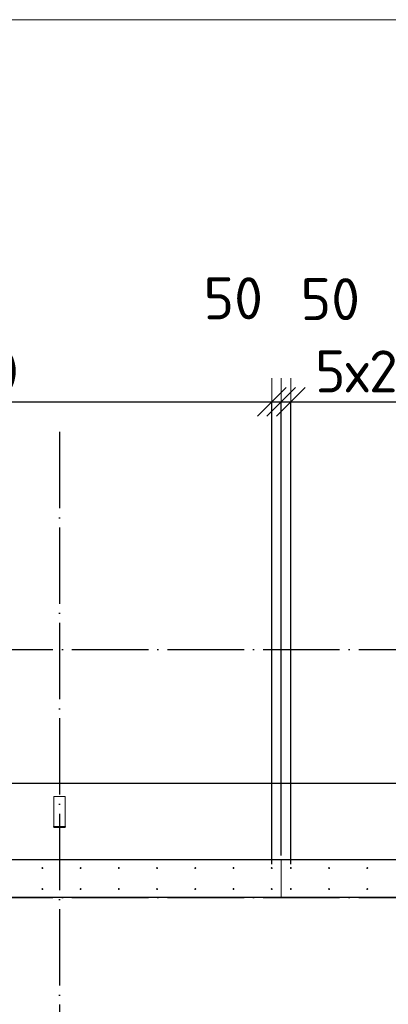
# Model space of a CAD drawing. Header units: millimetres. Extents: x 123094 to 184385, y 26948 to 48500.
# Tile 63 of 108: x 149431 to 151360, y 43341 to 48500. Entities that reach past the tile are written whole.
import ezdxf

# ---------------------------------------------------------------- set-up
doc = ezdxf.new("R2010")
doc.units = ezdxf.units.MM
doc.header["$PDMODE"] = 65
for name, pattern in [('______11', [500, 400, -50, 0, -50]), ('______2', [270, 200, -70]), ('______5', [1100, 800, -100, 100, -100])]:
    doc.linetypes.add(name, pattern=pattern)
for name, color, linetype, lineweight in [('Standard', 7, 'Continuous', 25), ('Арм.стержн. Выпуски', 180, 'Continuous', 35), ('Размерная линия_ общее', 7, 'Continuous', 13), ('Стальная конструкция_ общее', 7, 'Continuous', 25), ('Стена_ общее', 7, 'Continuous', 35), ('Фундамент_ общее', 7, 'Continuous', 35)]:
    doc.layers.add(name, color=color, linetype=linetype, lineweight=lineweight)
doc.layers.add('Осевая линия_ общее', color=7, linetype='______5', lineweight=13, true_color=0xa0a0a0)
doc.styles.add('ISOCPEUR', font='ISOCPEUR')
doc.dimstyles.new('DIMSTYLE_3', dxfattribs={"dimtxt": 220, "dimasz": 250, "dimexe": 0, "dimexo": 0, "dimgap": 110, "dimtad": 2, "dimdec": 0, "dimrnd": 5, "dimzin": 12, "dimdsep": 46, "dimtxsty": 'ISOCPEUR', "dimblk1": 'ALL_ML_STRICH', "dimblk2": 'ALL_ML_STRICH', "dimsah": 1, "dimcen": 0, "dimclrd": 7, "dimclre": 256, "dimclrt": 7, "dimadec": 0, "dimazin": 0, "dimtfac": 1, "dimtdec": 0, "dimtix": 1, "dimtmove": 2, "dimatfit": 3, "dimfxl": 0, "dimtzin": 0, "dimlwd": 0, "dimlwe": -3, "dimarcsym": 0})
doc.dimstyles.new('DIMSTYLE_5', dxfattribs={"dimtxt": 220, "dimasz": 250, "dimexe": 0, "dimexo": 0, "dimgap": 110, "dimtad": 2, "dimdec": 0, "dimrnd": 5, "dimzin": 12, "dimdsep": 46, "dimtxsty": 'ISOCPEUR', "dimblk1": 'ALL_ML_STRICH', "dimblk2": 'ALL_ML_STRICH', "dimsah": 1, "dimcen": 0, "dimclrd": 7, "dimclre": 256, "dimclrt": 7, "dimadec": 0, "dimazin": 0, "dimtfac": 1, "dimtdec": 0, "dimtix": 1, "dimtmove": 2, "dimatfit": 3, "dimfxl": 0, "dimtvp": 1.2, "dimtzin": 0, "dimlwd": 0, "dimlwe": -3, "dimarcsym": 0})

# ---------------------------------------------------------------- blocks, each defined once
blk = doc.blocks.new('ALL_ML_STRICH')
at = {"color": 0, "linetype": 'ByBlock', "lineweight": -2}
for p, q in [((0, -0.5), (0, 0.5)), ((-0.3, -0.3), (0.3, 0.3)), ((-1, 0), (0.5, 0))]:
    blk.add_line(p, q, dxfattribs=at)
blk = doc.blocks.new('*D336')
at = {"layer": 'DEFPOINTS', "color": 7, "linetype": 'Continuous', "lineweight": 13, "transparency": 33554687}
for p in [(146550, 46497.3), (150750, 46497.3), (146550, 44055)]:
    blk.add_point(p, dxfattribs=at)
at = {"layer": 'Размерная линия_ общее', "color": 253, "linetype": 'Continuous', "lineweight": -2, "true_color": 0xa0a0a0, "transparency": 33554687}
for p, q in [((146550, 44075), (146550, 46497.3)), ((150750, 46497.3), (150750, 46497.3))]:
    blk.add_line(p, q, dxfattribs=at)
at = {"layer": 'Размерная линия_ общее', "color": 7, "linetype": 'Continuous', "lineweight": -2, "transparency": 33554687}
blk.add_line((146550, 46497.3), (150750, 46497.3), dxfattribs=at)
at = {"layer": 'Размерная линия_ общее', "color": 7, "linetype": 'Continuous', "lineweight": 13, "transparency": 33554687, "xscale": 250, "yscale": 250, "zscale": 250, "rotation": 180}
blk.add_blockref('ALL_ML_STRICH', (146550, 46497.3), dxfattribs=at)
at = {"layer": 'Размерная линия_ общее', "color": 7, "linetype": 'Continuous', "lineweight": 13, "transparency": 33554687, "xscale": 250, "yscale": 250, "zscale": 250}
blk.add_blockref('ALL_ML_STRICH', (150750, 46497.3), dxfattribs=at)
at = {"layer": 'Размерная линия_ общее', "color": 7, "linetype": 'Continuous', "lineweight": 13, "transparency": 33554687, "insert": (147825, 46767.3), "char_height": 220, "width": 11, "attachment_point": 1, "line_spacing_factor": 0.60241, "style": 'ISOCPEUR'}
blk.add_mtext('21х200=4200', dxfattribs=at)
blk = doc.blocks.new('*D356')
at = {"layer": 'DEFPOINTS', "color": 7, "linetype": 'Continuous', "lineweight": 13, "transparency": 33554687}
for p in [(150750, 46497.3), (150800, 44100), (150750, 44055)]:
    blk.add_point(p, dxfattribs=at)
at = {"layer": 'Размерная линия_ общее', "color": 253, "linetype": 'Continuous', "lineweight": -2, "true_color": 0xa0a0a0, "transparency": 33554687}
for p, q in [((150750, 44075), (150750, 46497.3)), ((150800, 44120), (150800, 46497.3))]:
    blk.add_line(p, q, dxfattribs=at)
at = {"layer": 'Размерная линия_ общее', "color": 7, "linetype": 'Continuous', "lineweight": -2, "transparency": 33554687}
blk.add_line((150750, 46497.3), (150800, 46497.3), dxfattribs=at)
at = {"layer": 'Размерная линия_ общее', "color": 7, "linetype": 'Continuous', "lineweight": 13, "transparency": 33554687, "xscale": 250, "yscale": 250, "zscale": 250}
blk.add_blockref('ALL_ML_STRICH', (150800, 46497.3), dxfattribs=at)
at = {"layer": 'Размерная линия_ общее', "color": 7, "linetype": 'Continuous', "lineweight": 13, "transparency": 33554687, "xscale": 250, "yscale": 250, "zscale": 250, "rotation": 180}
blk.add_blockref('ALL_ML_STRICH', (150750, 46497.3), dxfattribs=at)
at = {"layer": 'Размерная линия_ общее', "color": 7, "linetype": 'Continuous', "lineweight": 13, "transparency": 33554687, "insert": (150548.6, 47040.2), "char_height": 220, "width": 440, "attachment_point": 5, "style": 'ISOCPEUR'}
blk.add_mtext('\\A1;{50}', dxfattribs=at)
blk = doc.blocks.new('*D357')
at = {"layer": 'DEFPOINTS', "color": 7, "linetype": 'Continuous', "lineweight": 13, "transparency": 33554687}
for p in [(150800, 46497.3), (150800, 44100), (150850, 44055)]:
    blk.add_point(p, dxfattribs=at)
at = {"layer": 'Размерная линия_ общее', "color": 253, "linetype": 'Continuous', "lineweight": -2, "true_color": 0xa0a0a0, "transparency": 33554687}
for p, q in [((150800, 44120), (150800, 46497.3)), ((150850, 44075), (150850, 46497.3))]:
    blk.add_line(p, q, dxfattribs=at)
at = {"layer": 'Размерная линия_ общее', "color": 7, "linetype": 'Continuous', "lineweight": -2, "transparency": 33554687}
blk.add_line((150800, 46497.3), (150850, 46497.3), dxfattribs=at)
at = {"layer": 'Размерная линия_ общее', "color": 7, "linetype": 'Continuous', "lineweight": 13, "transparency": 33554687, "xscale": 250, "yscale": 250, "zscale": 250}
blk.add_blockref('ALL_ML_STRICH', (150850, 46497.3), dxfattribs=at)
at = {"layer": 'Размерная линия_ общее', "color": 7, "linetype": 'Continuous', "lineweight": 13, "transparency": 33554687, "xscale": 250, "yscale": 250, "zscale": 250, "rotation": 180}
blk.add_blockref('ALL_ML_STRICH', (150800, 46497.3), dxfattribs=at)
at = {"layer": 'Размерная линия_ общее', "color": 7, "linetype": 'Continuous', "lineweight": 13, "transparency": 33554687, "insert": (151056.4, 47035.8), "char_height": 220, "width": 440, "attachment_point": 5, "style": 'ISOCPEUR'}
blk.add_mtext('\\A1;{50}', dxfattribs=at)
blk = doc.blocks.new('*D358')
at = {"layer": 'DEFPOINTS', "color": 7, "linetype": 'Continuous', "lineweight": 13, "transparency": 33554687}
for p in [(150850, 46497.3), (150850, 44055), (151850, 44055)]:
    blk.add_point(p, dxfattribs=at)
at = {"layer": 'Размерная линия_ общее', "color": 253, "linetype": 'Continuous', "lineweight": -2, "true_color": 0xa0a0a0, "transparency": 33554687}
for p, q in [((150850, 44075), (150850, 46497.3)), ((151850, 44075), (151850, 46497.3))]:
    blk.add_line(p, q, dxfattribs=at)
at = {"layer": 'Размерная линия_ общее', "color": 7, "linetype": 'Continuous', "lineweight": -2, "transparency": 33554687}
blk.add_line((150850, 46497.3), (151850, 46497.3), dxfattribs=at)
at = {"layer": 'Размерная линия_ общее', "color": 7, "linetype": 'Continuous', "lineweight": 13, "transparency": 33554687, "xscale": 250, "yscale": 250, "zscale": 250, "rotation": 180}
blk.add_blockref('ALL_ML_STRICH', (150850, 46497.3), dxfattribs=at)
at = {"layer": 'Размерная линия_ общее', "color": 7, "linetype": 'Continuous', "lineweight": 13, "transparency": 33554687, "xscale": 250, "yscale": 250, "zscale": 250}
blk.add_blockref('ALL_ML_STRICH', (151850, 46497.3), dxfattribs=at)
at = {"layer": 'Размерная линия_ общее', "color": 7, "linetype": 'Continuous', "lineweight": 13, "transparency": 33554687, "insert": (150976, 46767.3), "char_height": 220, "width": 11, "attachment_point": 1, "line_spacing_factor": 0.60241, "style": 'ISOCPEUR'}
blk.add_mtext('5х200', dxfattribs=at)

msp = doc.modelspace()

# ---------------------------------------------------------------- hatches: boundary and pattern name
at = {"layer": 'Арм.стержн. Выпуски', "linetype": 'Continuous', "lineweight": 35, "transparency": 33554687}
for points in [[(149555, 44055), (149554.6, 44056.9), (149553.5, 44058.5), (149551.9, 44059.6), (149550, 44060), (149548.1, 44059.6), (149546.5, 44058.5), (149545.4, 44056.9), (149545, 44055), (149545.4, 44053.1), (149546.5, 44051.5), (149548.1, 44050.4), (149550, 44050), (149551.9, 44050.4), (149553.5, 44051.5), (149554.6, 44053.1)], [(149755, 44055), (149754.6, 44056.9), (149753.5, 44058.5), (149751.9, 44059.6), (149750, 44060), (149748.1, 44059.6), (149746.5, 44058.5), (149745.4, 44056.9), (149745, 44055), (149745.4, 44053.1), (149746.5, 44051.5), (149748.1, 44050.4), (149750, 44050), (149751.9, 44050.4), (149753.5, 44051.5), (149754.6, 44053.1)], [(149955, 44055), (149954.6, 44056.9), (149953.5, 44058.5), (149951.9, 44059.6), (149950, 44060), (149948.1, 44059.6), (149946.5, 44058.5), (149945.4, 44056.9), (149945, 44055), (149945.4, 44053.1), (149946.5, 44051.5), (149948.1, 44050.4), (149950, 44050), (149951.9, 44050.4), (149953.5, 44051.5), (149954.6, 44053.1)], [(150155, 44055), (150154.6, 44056.9), (150153.5, 44058.5), (150151.9, 44059.6), (150150, 44060), (150148.1, 44059.6), (150146.5, 44058.5), (150145.4, 44056.9), (150145, 44055), (150145.4, 44053.1), (150146.5, 44051.5), (150148.1, 44050.4), (150150, 44050), (150151.9, 44050.4), (150153.5, 44051.5), (150154.6, 44053.1)], [(150355, 44055), (150354.6, 44056.9), (150353.5, 44058.5), (150351.9, 44059.6), (150350, 44060), (150348.1, 44059.6), (150346.5, 44058.5), (150345.4, 44056.9), (150345, 44055), (150345.4, 44053.1), (150346.5, 44051.5), (150348.1, 44050.4), (150350, 44050), (150351.9, 44050.4), (150353.5, 44051.5), (150354.6, 44053.1)], [(150555, 44055), (150554.6, 44056.9), (150553.5, 44058.5), (150551.9, 44059.6), (150550, 44060), (150548.1, 44059.6), (150546.5, 44058.5), (150545.4, 44056.9), (150545, 44055), (150545.4, 44053.1), (150546.5, 44051.5), (150548.1, 44050.4), (150550, 44050), (150551.9, 44050.4), (150553.5, 44051.5), (150554.6, 44053.1)], [(150755, 44055), (150754.6, 44056.9), (150753.5, 44058.5), (150751.9, 44059.6), (150750, 44060), (150748.1, 44059.6), (150746.5, 44058.5), (150745.4, 44056.9), (150745, 44055), (150745.4, 44053.1), (150746.5, 44051.5), (150748.1, 44050.4), (150750, 44050), (150751.9, 44050.4), (150753.5, 44051.5), (150754.6, 44053.1)], [(150855, 44055), (150854.6, 44056.9), (150853.5, 44058.5), (150851.9, 44059.6), (150850, 44060), (150848.1, 44059.6), (150846.5, 44058.5), (150845.4, 44056.9), (150845, 44055), (150845.4, 44053.1), (150846.5, 44051.5), (150848.1, 44050.4), (150850, 44050), (150851.9, 44050.4), (150853.5, 44051.5), (150854.6, 44053.1)], [(151055, 44055), (151054.6, 44056.9), (151053.5, 44058.5), (151051.9, 44059.6), (151050, 44060), (151048.1, 44059.6), (151046.5, 44058.5), (151045.4, 44056.9), (151045, 44055), (151045.4, 44053.1), (151046.5, 44051.5), (151048.1, 44050.4), (151050, 44050), (151051.9, 44050.4), (151053.5, 44051.5), (151054.6, 44053.1)], [(151255, 44055), (151254.6, 44056.9), (151253.5, 44058.5), (151251.9, 44059.6), (151250, 44060), (151248.1, 44059.6), (151246.5, 44058.5), (151245.4, 44056.9), (151245, 44055), (151245.4, 44053.1), (151246.5, 44051.5), (151248.1, 44050.4), (151250, 44050), (151251.9, 44050.4), (151253.5, 44051.5), (151254.6, 44053.1)], [(149555, 43945), (149554.6, 43946.9), (149553.5, 43948.5), (149551.9, 43949.6), (149550, 43950), (149548.1, 43949.6), (149546.5, 43948.5), (149545.4, 43946.9), (149545, 43945), (149545.4, 43943.1), (149546.5, 43941.5), (149548.1, 43940.4), (149550, 43940), (149551.9, 43940.4), (149553.5, 43941.5), (149554.6, 43943.1)], [(149755, 43945), (149754.6, 43946.9), (149753.5, 43948.5), (149751.9, 43949.6), (149750, 43950), (149748.1, 43949.6), (149746.5, 43948.5), (149745.4, 43946.9), (149745, 43945), (149745.4, 43943.1), (149746.5, 43941.5), (149748.1, 43940.4), (149750, 43940), (149751.9, 43940.4), (149753.5, 43941.5), (149754.6, 43943.1)], [(149955, 43945), (149954.6, 43946.9), (149953.5, 43948.5), (149951.9, 43949.6), (149950, 43950), (149948.1, 43949.6), (149946.5, 43948.5), (149945.4, 43946.9), (149945, 43945), (149945.4, 43943.1), (149946.5, 43941.5), (149948.1, 43940.4), (149950, 43940), (149951.9, 43940.4), (149953.5, 43941.5), (149954.6, 43943.1)], [(150155, 43945), (150154.6, 43946.9), (150153.5, 43948.5), (150151.9, 43949.6), (150150, 43950), (150148.1, 43949.6), (150146.5, 43948.5), (150145.4, 43946.9), (150145, 43945), (150145.4, 43943.1), (150146.5, 43941.5), (150148.1, 43940.4), (150150, 43940), (150151.9, 43940.4), (150153.5, 43941.5), (150154.6, 43943.1)], [(150355, 43945), (150354.6, 43946.9), (150353.5, 43948.5), (150351.9, 43949.6), (150350, 43950), (150348.1, 43949.6), (150346.5, 43948.5), (150345.4, 43946.9), (150345, 43945), (150345.4, 43943.1), (150346.5, 43941.5), (150348.1, 43940.4), (150350, 43940), (150351.9, 43940.4), (150353.5, 43941.5), (150354.6, 43943.1)], [(150555, 43945), (150554.6, 43946.9), (150553.5, 43948.5), (150551.9, 43949.6), (150550, 43950), (150548.1, 43949.6), (150546.5, 43948.5), (150545.4, 43946.9), (150545, 43945), (150545.4, 43943.1), (150546.5, 43941.5), (150548.1, 43940.4), (150550, 43940), (150551.9, 43940.4), (150553.5, 43941.5), (150554.6, 43943.1)], [(150755, 43945), (150754.6, 43946.9), (150753.5, 43948.5), (150751.9, 43949.6), (150750, 43950), (150748.1, 43949.6), (150746.5, 43948.5), (150745.4, 43946.9), (150745, 43945), (150745.4, 43943.1), (150746.5, 43941.5), (150748.1, 43940.4), (150750, 43940), (150751.9, 43940.4), (150753.5, 43941.5), (150754.6, 43943.1)], [(150855, 43945), (150854.6, 43946.9), (150853.5, 43948.5), (150851.9, 43949.6), (150850, 43950), (150848.1, 43949.6), (150846.5, 43948.5), (150845.4, 43946.9), (150845, 43945), (150845.4, 43943.1), (150846.5, 43941.5), (150848.1, 43940.4), (150850, 43940), (150851.9, 43940.4), (150853.5, 43941.5), (150854.6, 43943.1)], [(151055, 43945), (151054.6, 43946.9), (151053.5, 43948.5), (151051.9, 43949.6), (151050, 43950), (151048.1, 43949.6), (151046.5, 43948.5), (151045.4, 43946.9), (151045, 43945), (151045.4, 43943.1), (151046.5, 43941.5), (151048.1, 43940.4), (151050, 43940), (151051.9, 43940.4), (151053.5, 43941.5), (151054.6, 43943.1)], [(151255, 43945), (151254.6, 43946.9), (151253.5, 43948.5), (151251.9, 43949.6), (151250, 43950), (151248.1, 43949.6), (151246.5, 43948.5), (151245.4, 43946.9), (151245, 43945), (151245.4, 43943.1), (151246.5, 43941.5), (151248.1, 43940.4), (151250, 43940), (151251.9, 43940.4), (151253.5, 43941.5), (151254.6, 43943.1)]]:
    msp.add_hatch(color=4, dxfattribs=at).paths.add_polyline_path(points)

# ---------------------------------------------------------------- linework, layer by layer
at = {"layer": 'Standard', "color": 7, "linetype": 'Continuous', "lineweight": 13, "transparency": 33554687}
msp.add_lwpolyline([(125100, 29250), (167980, 29250), (167980, 48500), (125100, 48500), (125100, 29250)], dxfattribs=at)
at = {"layer": 'Осевая линия_ общее', "color": 253, "linetype": '______11', "lineweight": -3, "true_color": 0xa0a0a0, "transparency": 33554687}
for p, q in [((149640, 46340), (149640, 27662.1)), ((125200, 45200), (169325.4, 45200)), ((125200, 43900), (169325.4, 43900))]:
    msp.add_line(p, q, dxfattribs=at)
at = {"layer": 'Стальная конструкция_ общее', "color": 253, "linetype": '______2', "lineweight": 18, "true_color": 0xababab, "transparency": 33554687}
for p, q in [((149610, 44273.1), (149610, 44430)), ((149610, 44430), (149670, 44430)), ((149610, 44273.1), (149610, 44430)), ((149610, 44430), (149670, 44430)), ((149670, 44430), (149670, 44273.1)), ((149670, 44430), (149670, 44273.1))]:
    msp.add_line(p, q, dxfattribs=at)
at = {"layer": 'Стальная конструкция_ общее', "color": 7, "linetype": 'Continuous', "lineweight": 25, "transparency": 33554687}
for p, q in [((149610, 44270), (149610, 44273.1)), ((149610, 44273.1), (149670, 44273.1)), ((149610, 44270), (149610, 44273.1)), ((149610, 44273.1), (149670, 44273.1)), ((149610, 44270), (149670, 44270)), ((149610, 44270), (149670, 44270)), ((149670, 44273.1), (149670, 44270)), ((149670, 44273.1), (149670, 44270))]:
    msp.add_line(p, q, dxfattribs=at)
at = {"layer": 'Стена_ общее', "color": 7, "linetype": 'Continuous', "lineweight": 25, "transparency": 33554687}
for p, q in [((139850, 44100), (152830, 44100)), ((139850, 44100), (152830, 44100)), ((152850, 43900), (146440, 43900)), ((152850, 43900), (146440, 43900))]:
    msp.add_line(p, q, dxfattribs=at)
at = {"layer": 'Стена_ общее', "color": 253, "linetype": '______2', "lineweight": 18, "true_color": 0xababab, "transparency": 33554687}
msp.add_line((150800, 44100), (150800, 43900), dxfattribs=at)
msp.add_line((150800, 44100), (150800, 43900), dxfattribs=at)
at = {"layer": 'Фундамент_ общее', "color": 7, "lineweight": 25, "transparency": 33554687}
msp.add_line((140250, 44500), (152430, 44500), dxfattribs=at)
at = {"layer": 'Фундамент_ общее', "color": 7, "linetype": 'Continuous', "lineweight": 25, "transparency": 33554687}
msp.add_line((140250, 44500), (152430, 44500), dxfattribs=at)

# ---------------------------------------------------------------- dimensions: what is measured, and where the dimension line sits
at = {"layer": 'Размерная линия_ общее', "color": 7, "linetype": 'Continuous', "lineweight": 13, "transparency": 33554687}
for base, p1, p2, picture, middle in [((150800, 46497.3), (150750, 44075), (150800, 44120), '*D356', (150548.6, 47040.2)), ((150850, 46497.3), (150800, 44120), (150850, 44075), '*D357', (151056.4, 47035.8))]:
    dim = msp.add_linear_dim(base=base, p1=p1, p2=p2, dimstyle='DIMSTYLE_5', override={"dimpost": '<>', "dimclrd": 7, "dimclre": 253, "dimclrt": 7, "dimlwd": 0, "dimlwe": 65533}, dxfattribs=at)
    dim.commit()
    dim.dimension.update_dxf_attribs({"geometry": picture, "text_midpoint": middle, "dimtype": 160})
for base, p1, p2, text, picture, middle in [((150750, 46497.3), (146550, 44075), (150750, 46497.3), '21х200=4200', '*D336', (148650, 46607.3)), ((151850, 46497.3), (150850, 44075), (151850, 44075), '5х200', '*D358', (151350, 46607.3))]:
    dim = msp.add_linear_dim(base=base, p1=p1, p2=p2, text=text, dimstyle='DIMSTYLE_3', override={"dimpost": '<>', "dimclrd": 7, "dimclre": 253, "dimclrt": 7, "dimlwd": 0, "dimlwe": 65533}, dxfattribs=at)
    dim.commit()
    dim.dimension.update_dxf_attribs({"geometry": picture, "text_midpoint": middle, "dimtype": 160})

doc.saveas('drawing.dxf')
